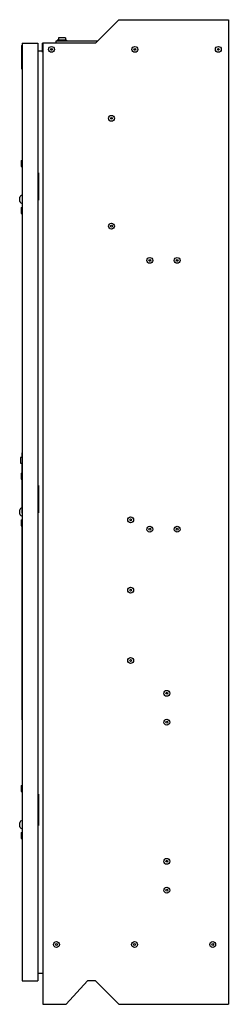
# Model space of a CAD drawing. Header units: millimetres. Extents: x 409 to 676, y 125 to 1385.
import ezdxf

# ---------------------------------------------------------------- set-up
doc = ezdxf.new("R2010")
doc.units = ezdxf.units.MM
doc.header["$LTSCALE"] = 98.391398
doc.layers.get('0').update_dxf_attribs({"linetype": 'CONTINUOUS'})

msp = doc.modelspace()

# ---------------------------------------------------------------- linework, layer by layer
at = {"color": 7, "linetype": 'Continuous'}
for p, q in [((506.4, 1354.7), (536.4, 1384.7)), ((536.4, 1384.7), (676.4, 1384.7)), ((676.4, 1384.7), (676.4, 124.7)), ((459, 1361.4), (459, 1358.6)), ((467.9, 1361.4), (459, 1361.4)), ((467.9, 1361.4), (467.9, 1358.6)), ((411.7, 1351.7), (411.7, 1321.7)), ((411.7, 1351.7), (412.7, 1351.7)), ((412.7, 1354.7), (412.7, 154.7)), ((412.7, 1354.7), (432.7, 1354.7)), ((432.7, 1354.7), (432.7, 154.7)), ((438.5, 1343.2), (438.5, 1354.7)), ((438.9, 1354.7), (438.5, 1354.7)), ((438.9, 1354.7), (438.9, 124.7)), ((506.4, 1354.7), (438.9, 1354.7)), ((455.5, 1357.4), (455.5, 1354.7)), ((509, 1357.4), (455.5, 1357.4)), ((457.5, 1358.6), (457.5, 1357.4)), ((469.5, 1358.6), (457.5, 1358.6)), ((469.5, 1358.6), (469.5, 1357.4)), ((432.7, 1344.7), (438.5, 1344.7)), ((438.5, 1343.2), (438.9, 1343.2)), ((411.7, 1321.7), (412.7, 1321.7)), ((411.2, 1204.5), (411.2, 1196.9)), ((411.2, 1204.5), (412.7, 1204.5)), ((411.2, 1196.9), (412.7, 1196.9)), ((432.7, 1188.7), (433.4, 1188.7)), ((433.4, 1188.7), (433.4, 1153.7)), ((412.5, 1159.9), (412.5, 1154.7)), ((409.4, 1157.2), (409.4, 1157.5)), ((409.4, 1151.9), (409.4, 1157.1)), ((412.5, 1154.7), (412.5, 1149.5)), ((433.4, 1153.7), (432.7, 1153.7)), ((411.2, 1144.5), (411.2, 1136.9)), ((411.2, 1144.5), (412.7, 1144.5)), ((411.2, 1136.9), (412.7, 1136.9)), ((412.4, 839.6), (412.4, 804.5)), ((412.4, 839.6), (412.7, 839.6)), ((410.6, 824.4), (410.6, 817.4)), ((412.4, 824.4), (410.6, 824.4)), ((412.2, 830.4), (412.2, 824.4)), ((410.6, 817.4), (412.4, 817.4)), ((412.2, 817.4), (412.2, 804.5)), ((411.2, 804.5), (411.2, 796.9)), ((411.2, 804.5), (412.7, 804.5)), ((411.2, 796.9), (412.7, 796.9)), ((412.2, 796.9), (412.2, 753.4)), ((412.4, 796.9), (412.4, 744.5)), ((432.7, 788.7), (433.4, 788.7)), ((433.4, 788.7), (433.4, 753.7)), ((409.4, 757.2), (409.4, 757.5)), ((409.4, 751.9), (409.4, 757.1)), ((411.2, 744.5), (411.2, 736.9)), ((411.2, 744.5), (412.7, 744.5)), ((433.4, 753.7), (432.7, 753.7)), ((411.2, 736.9), (412.7, 736.9)), ((412.1, 736.9), (412.1, 488.9)), ((412.7, 488.9), (412.1, 488.9)), ((411.2, 404.5), (412.7, 404.5)), ((411.2, 404.5), (411.2, 396.9)), ((411.2, 396.9), (412.7, 396.9)), ((432.7, 393.7), (433.4, 393.7)), ((433.4, 393.7), (433.4, 353.7)), ((409.4, 357.2), (409.4, 357.5)), ((409.4, 351.9), (409.4, 357.1)), ((412.5, 359.9), (412.5, 354.7)), ((412.5, 354.7), (412.5, 349.5)), ((433.4, 353.7), (432.7, 353.7)), ((411.2, 344.5), (412.7, 344.5)), ((411.2, 344.5), (411.2, 336.9)), ((411.2, 336.9), (412.7, 336.9)), ((432.7, 164.7), (438.9, 164.7)), ((412.7, 154.7), (432.7, 154.7)), ((496.2, 154.7), (468.9, 124.7)), ((506.4, 154.7), (496.2, 154.7)), ((536.4, 124.7), (506.4, 154.7)), ((438.9, 124.7), (468.9, 124.7)), ((536.4, 124.7), (676.4, 124.7))]:
    msp.add_line(p, q, dxfattribs=at)
for centre, radius in [((450.1, 1346.7), 3.76), ((556.8, 1346.7), 3.76), ((663.6, 1346.7), 3.76), ((450.1, 1346.7), 1.17), ((556.8, 1346.7), 1.17), ((663.6, 1346.7), 1.17), ((526.8, 1258.5), 3.76), ((526.8, 1258.5), 1.17), ((526.8, 1120.5), 3.76), ((526.8, 1120.5), 1.17), ((575.9, 1076.7), 3.76), ((575.9, 1076.7), 1.17), ((610.9, 1076.7), 3.76), ((610.9, 1076.7), 1.17), ((551.4, 744.7), 3.76), ((551.4, 744.7), 1.17), ((575.9, 732.7), 3.76), ((575.9, 732.7), 1.17), ((610.9, 732.7), 3.76), ((610.9, 732.7), 1.17), ((551.4, 654.7), 3.76), ((551.4, 654.7), 1.17), ((551.4, 564.7), 3.76), ((551.4, 564.7), 1.17), ((597.6, 522.7), 3.76), ((597.6, 522.7), 1.17), ((597.6, 485.7), 3.76), ((597.6, 485.7), 1.17), ((597.6, 307.7), 3.76), ((597.6, 307.7), 1.17), ((597.6, 270.7), 3.76), ((597.6, 270.7), 1.17), ((456.4, 201.2), 3.76), ((456.4, 201.2), 1.17), ((556.4, 201.2), 3.76), ((556.4, 201.2), 1.17), ((656.4, 201.2), 3.76), ((656.4, 201.2), 1.17)]:
    msp.add_circle(centre, radius, dxfattribs=at)
for centre, radius, start, end in [((413.2, 1155.8), 4.17, 100.1245, 155.838), ((413.2, 1153.6), 4.16, 204.162, 259.8755), ((413.2, 755.8), 4.17, 103.759, 155.838), ((413.2, 753.6), 4.16, 204.162, 259.8755), ((413.2, 355.8), 4.17, 100.1245, 155.838), ((413.2, 353.6), 4.16, 204.162, 259.8755)]:
    msp.add_arc(centre, radius, start, end, dxfattribs=at)
for points, knots in [([(409.4, 1157.2), (409.4, 1157.2), (409.4, 1157.2), (409.4, 1157.2), (409.4, 1157.1)], [0, 0, 0, 0, 0.264792, 1, 1, 1, 1]), ([(409.4, 1152.3), (409.4, 1152.3), (409.4, 1152.2), (409.4, 1152.2), (409.4, 1152.2)], [0, 0, 0, 0, 0.703838, 1, 1, 1, 1]), ([(409.4, 757.2), (409.4, 757.2), (409.4, 757.2), (409.4, 757.2), (409.4, 757.1)], [0, 0, 0, 0, 0.264792, 1, 1, 1, 1]), ([(409.4, 752.3), (409.4, 752.3), (409.4, 752.2), (409.4, 752.2), (409.4, 752.2)], [0, 0, 0, 0, 0.703838, 1, 1, 1, 1]), ([(409.4, 357.2), (409.4, 357.2), (409.4, 357.2), (409.4, 357.2), (409.4, 357.1)], [0, 0, 0, 0, 0.264792, 1, 1, 1, 1]), ([(409.4, 352.3), (409.4, 352.3), (409.4, 352.2), (409.4, 352.2), (409.4, 352.2)], [0, 0, 0, 0, 0.703838, 1, 1, 1, 1])]:
    msp.add_open_spline(points, degree=3, knots=knots, dxfattribs=at)

doc.saveas('drawing.dxf')
